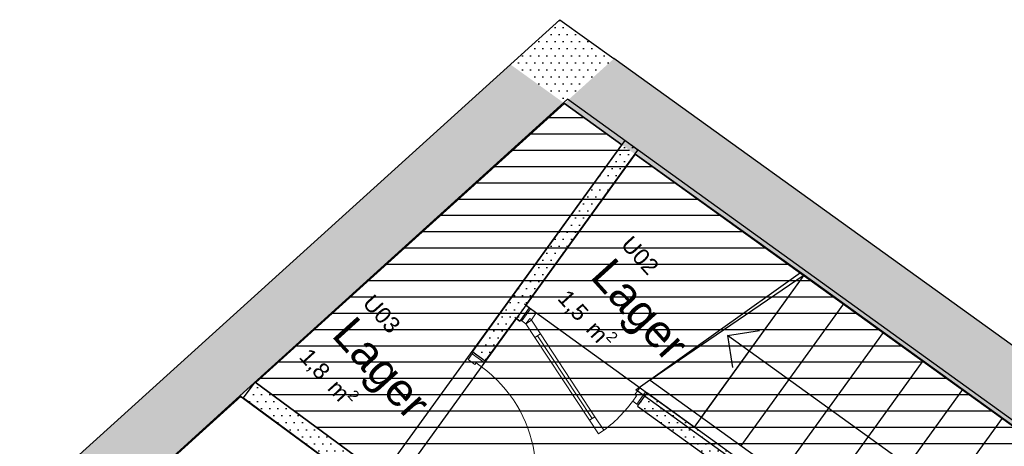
# Model space of a CAD drawing. Header units: millimetres. Extents: x 62961 to 109894, y 64087 to 106742.
# Tile 29 of 35: x 75166 to 81205, y 104124 to 106742. Entities that reach past the tile are written whole.
import ezdxf
from ezdxf.enums import TextEntityAlignment as Align

# ---------------------------------------------------------------- set-up
doc = ezdxf.new("R2010")
doc.units = ezdxf.units.MM
doc.header["$LTSCALE"] = 0.5
doc.header["$MEASUREMENT"] = 0
doc.linetypes.add('PLINE', pattern=[0])
doc.layers.add('234- Vinduer_ dører_ porter', color=7, linetype='Continuous', lineweight=0)
for name, color, linetype in [('241- Bærende innervegger', 7, 'Continuous'), ('241- Bærende innervegger (Skravur)', 7, 'Continuous'), ('242- Ikke-bærende innervegger IARK', 7, 'Continuous'), ('242- Ikke-bærende innervegger IARK (Skravur)', 7, 'Continuous'), ('244- Vinduer_ dører_ foldevegger', 7, 'Continuous'), ('25-- Dekker', 7, 'Continuous'), ('28-- Trapper_ balkonger mv', 7, 'Continuous'), ('862- M___Nettoareal', 7, 'Continuous'), ('862- M___Nettoareal(Polylinje)', 7, 'Continuous'), ('862- M___Nettoareal(Tekst)', 7, 'Continuous')]:
    doc.layers.add(name, color=color, linetype=linetype)
doc.styles.add('GENERATED_STYLE_1', font='arial.ttf')
pattern_1 = [(0, (0, 0), (0, 86.60254), [0, -50]), (0, (25, 43.3), (0, 86.60254), [0, -50])]

# ---------------------------------------------------------------- blocks, each defined once
blk = doc.blocks.new('Trapperom_U01_1', base_point=(79788.1, 102985.9))
at = {"layer": '862- M___Nettoareal(Polylinje)', "flags": 128}
blk.add_lwpolyline([(80039.6, 101987.4), (80884.8, 101054.7), (83013, 102983.1), (78940.4, 105916.5), (77470.3, 103883.2)], close=True, dxfattribs=at)
at = {"layer": '862- M___Nettoareal(Tekst)', "insert": (79206.9, 103357.5), "char_height": 100, "attachment_point": 1, "rotation": 312.16193, "style": 'GENERATED_STYLE_1'}
blk.add_mtext('\\A1;{\\pql;\\pt0,12050;\\fArial|b0|i0|c0|p0;\\W1.000000;12,2\\fArial|b0|i0|c0|p0;\\W1.000000;\\A1{\\H.66x;\\S^  ;}\\fArial|b0|i0|c0|p0;\\W1.000000; m\\fArial|b0|i0|c0|p0;\\W1.000000;\\A1{\\H.66x;\\S2^  ;}}', dxfattribs=at)
at = {"layer": '862- M___Nettoareal(Tekst)', "style": 'GENERATED_STYLE_1'}
for tag, height, p in [('ROOM_NUMBER', 100, (79574.3, 103667.4)), ('ROOM_NAME', 200, (79457.8, 103539)), ('DUMMY_861', 100, (79743.2, 103503.7)), ('DUMMY_863', 100, (79224.9, 103373.8)), ('DUMMY_862', 200, (80351.4, 102597.9))]:
    blk.add_attdef(tag, text='', height=height, rotation=312.16193, dxfattribs=at).set_placement(p, align=Align.TOP_LEFT)
blk = doc.blocks.new('Lager _U02_13', base_point=(78950.6, 104948))
at = {"layer": '862- M___Nettoareal(Polylinje)', "linetype": 'PLINE', "flags": 128}
blk.add_lwpolyline([(78270.2, 104989.5), (79304, 104242.1), (79977.1, 105174.5), (78940.4, 105916.5)], close=True, dxfattribs=at)
at = {"layer": '862- M___Nettoareal(Tekst)', "insert": (78555.1, 105114.4), "char_height": 100, "attachment_point": 1, "rotation": 312.16193, "style": 'GENERATED_STYLE_1'}
blk.add_mtext('\\A1;{\\pql;\\pt0,12050;\\fArial|b0|i0|c0|p0;\\W1.000000;1,5\\fArial|b0|i0|c0|p0;\\W1.000000;\\A1{\\H.66x;\\S^  ;}\\fArial|b0|i0|c0|p0;\\W1.000000; m\\fArial|b0|i0|c0|p0;\\W1.000000;\\A1{\\H.66x;\\S2^  ;}}', dxfattribs=at)
at = {"layer": '862- M___Nettoareal(Tekst)', "style": 'GENERATED_STYLE_1'}
for tag, height, p in [('ROOM_NUMBER', 100, (78922.6, 105424.3)), ('ROOM_NAME', 200, (78806.1, 105296)), ('DUMMY_861', 100, (79091.4, 105260.7)), ('DUMMY_863', 100, (78573.1, 105130.7)), ('DUMMY_862', 200, (79328.1, 104765.2))]:
    blk.add_attdef(tag, text='', height=height, rotation=312.16193, dxfattribs=at).set_placement(p, align=Align.TOP_LEFT)
blk = doc.blocks.new('Lager _U03_18', base_point=(77366, 104588.8))
at = {"layer": '862- M___Nettoareal(Polylinje)', "linetype": 'PLINE', "flags": 128}
blk.add_lwpolyline([(76610.7, 104518.4), (77389.9, 103942.7), (78859.3, 105975), (78507.4, 106228.4)], close=True, dxfattribs=at)
at = {"layer": '862- M___Nettoareal(Tekst)', "insert": (76970.5, 104755.3), "char_height": 100, "attachment_point": 1, "rotation": 312.16193, "style": 'GENERATED_STYLE_1'}
blk.add_mtext('\\A1;{\\pql;\\pt0,12050;\\fArial|b0|i0|c0|p0;\\W1.000000;1,8\\fArial|b0|i0|c0|p0;\\W1.000000;\\A1{\\H.66x;\\S^  ;}\\fArial|b0|i0|c0|p0;\\W1.000000; m\\fArial|b0|i0|c0|p0;\\W1.000000;\\A1{\\H.66x;\\S2^  ;}}', dxfattribs=at)
at = {"layer": '862- M___Nettoareal(Tekst)', "style": 'GENERATED_STYLE_1'}
for tag, height, p in [('ROOM_NUMBER', 100, (77337.9, 105065.1)), ('ROOM_NAME', 200, (77221.4, 104936.8)), ('DUMMY_861', 100, (77506.8, 104901.5)), ('DUMMY_863', 100, (76988.5, 104771.6)), ('DUMMY_862', 200, (77743.4, 104406))]:
    blk.add_attdef(tag, text='', height=height, rotation=312.16193, dxfattribs=at).set_placement(p, align=Align.TOP_LEFT)
blk = doc.blocks.new('Sjakt_U08B_20', base_point=(77363.5, 103359.8))
at = {"layer": '862- M___Nettoareal(Polylinje)', "linetype": 'PLINE', "flags": 128}
blk.add_lwpolyline([(76082.5, 104039.4), (76646.2, 103419.5), (76777.4, 103538.7), (77407.5, 102843.3), (77529, 102954.1), (78163.2, 102258.7), (78748.9, 102789.3), (76516.1, 104432.9)], close=True, dxfattribs=at)
at = {"layer": '862- M___Nettoareal(Tekst)', "insert": (77024.4, 103464), "char_height": 100, "attachment_point": 1, "rotation": 312.16193, "style": 'GENERATED_STYLE_1'}
blk.add_mtext('\\A1;{\\pql;\\pt0,12050;\\fArial|b0|i0|c0|p0;\\W1.000000;1,8\\fArial|b0|i0|c0|p0;\\W1.000000;\\A1{\\H.66x;\\S^  ;}\\fArial|b0|i0|c0|p0;\\W1.000000; m\\fArial|b0|i0|c0|p0;\\W1.000000;\\A1{\\H.66x;\\S2^  ;}}', dxfattribs=at)
at = {"layer": '862- M___Nettoareal(Tekst)', "style": 'GENERATED_STYLE_1'}
for tag, height, p in [('ROOM_NUMBER', 100, (77391.8, 103773.9)), ('ROOM_NAME', 200, (77275.3, 103645.5)), ('DUMMY_861', 100, (77622.1, 103542.4)), ('DUMMY_863', 100, (77042.4, 103480.3)), ('DUMMY_862', 200, (77684.6, 103239.3))]:
    blk.add_attdef(tag, text='', height=height, rotation=312.16193, dxfattribs=at).set_placement(p, align=Align.TOP_LEFT)
blk = doc.blocks.new('Dør[25]')
at = {"layer": '234- Vinduer_ dører_ porter', "linetype": 'PLINE'}
for p, q in [((78238.1, 104899.2), (78292, 104973.8)), ((78300.1, 104967.9), (78246.2, 104893.4)), ((78300.1, 104967.9), (78292, 104973.8)), ((78334.9, 104942.7), (78300.1, 104967.9)), ((78246.2, 104893.4), (78238.1, 104899.2)), ((78271.3, 104875.2), (78294.8, 104907.6)), ((78271.3, 104875.2), (78304.7, 104897.2)), ((78294.8, 104907.6), (78304.5, 104900.6)), ((78304.5, 104900.6), (78334.9, 104942.7)), ((78304.7, 104897.2), (78359.7, 104813.7)), ((78246.2, 104893.4), (78271.3, 104875.2)), ((78326.3, 104791.7), (78271.3, 104875.2)), ((78359.7, 104813.7), (78326.3, 104791.7)), ((78677.5, 104295), (78343, 104802.7)), ((78970.3, 104483.4), (78939.8, 104441.2)), ((79005.1, 104458.2), (78970.3, 104483.4)), ((78949.5, 104434.2), (78926.1, 104401.8)), ((78939.8, 104441.2), (78949.5, 104434.2)), ((78951.2, 104383.6), (79005.1, 104458.2)), ((78959.3, 104377.8), (79013.2, 104452.3)), ((79005.1, 104458.2), (79013.2, 104452.3)), ((78926.1, 104401.8), (78951.2, 104383.6)), ((78951.2, 104383.6), (78959.3, 104377.8)), ((78660.8, 104284), (78694.2, 104306)), ((78694.2, 104306), (78749.2, 104222.5)), ((78715.8, 104200.5), (78660.8, 104284)), ((78749.2, 104222.5), (78715.8, 104200.5))]:
    blk.add_line(p, q, dxfattribs=at)
at = {"layer": '234- Vinduer_ dører_ porter', "linetype": 'PLINE', "flags": 128}
for points in [[(78660.8, 104284), (78326.3, 104791.7), (78343, 104802.7), (78677.5, 104295)], [(78677.5, 104295), (78343, 104802.7), (78359.7, 104813.7), (78694.2, 104306)]]:
    blk.add_lwpolyline(points, close=True, dxfattribs=at)
at = {"layer": '234- Vinduer_ dører_ porter', "linetype": 'PLINE'}
blk.add_arc((78271.3, 104875.2), 808, 303.37773, 324.1336, dxfattribs=at)
at = {"layer": '244- Vinduer_ dører_ foldevegger', "linetype": 'PLINE'}
for p, q in [((78292, 104973.8), (78238.1, 104899.2)), ((78292, 104973.8), (78238.1, 104899.2)), ((78292, 104973.8), (78262, 104995.4)), ((78292, 104973.8), (78262, 104995.4)), ((78233.4, 104892.7), (78203.4, 104914.4)), ((78233.4, 104892.7), (78203.4, 104914.4)), ((78238.1, 104899.2), (78233.4, 104892.7)), ((78238.1, 104899.2), (78233.4, 104892.7)), ((79013.2, 104452.3), (78959.3, 104377.8)), ((79013.2, 104452.3), (78959.3, 104377.8)), ((79013.2, 104452.3), (79043.2, 104430.6)), ((79013.2, 104452.3), (79043.2, 104430.6)), ((78959.3, 104377.8), (78954.6, 104371.3)), ((78959.3, 104377.8), (78954.6, 104371.3)), ((78954.6, 104371.3), (78984.6, 104349.6)), ((78954.6, 104371.3), (78984.6, 104349.6))]:
    blk.add_line(p, q, dxfattribs=at)
blk = doc.blocks.new('Dør[26]')
at = {"layer": '234- Vinduer_ dører_ porter', "linetype": 'PLINE'}
for p, q in [((77941.3, 104691.6), (77916.1, 104656.8)), ((77916.1, 104656.8), (77958.2, 104626.3)), ((77941.3, 104691.6), (77947.1, 104699.7)), ((78015.8, 104637.7), (77941.3, 104691.6)), ((78021.7, 104645.8), (77947.1, 104699.7)), ((77958.2, 104626.3), (77965.3, 104636)), ((77965.3, 104636), (77997.7, 104612.6)), ((77997.7, 104612.6), (78015.8, 104637.7)), ((78015.8, 104637.7), (78021.7, 104645.8)), ((77456.7, 104021.4), (77431.6, 103986.6)), ((77498.9, 103991), (77456.7, 104021.4)), ((77491.9, 103981.2), (77498.9, 103991)), ((77524.3, 103957.8), (77547.7, 103990.2)), ((77547.7, 103990.2), (77628.7, 103931.6)), ((77431.6, 103986.6), (77425.7, 103978.5)), ((77500.3, 103924.6), (77425.7, 103978.5)), ((77431.6, 103986.6), (77506.1, 103932.7)), ((77524.3, 103957.8), (77491.9, 103981.2)), ((77506.1, 103932.7), (77500.3, 103924.6)), ((77506.1, 103932.7), (77524.3, 103957.8)), ((77605.3, 103899.2), (77524.3, 103957.8)), ((77628.7, 103931.6), (77605.3, 103899.2)), ((78109.7, 103559.2), (77617, 103915.4)), ((78098, 103543), (78121.5, 103575.4)), ((78121.5, 103575.4), (78202.5, 103516.8)), ((78179.1, 103484.4), (78098, 103543)), ((78202.5, 103516.8), (78179.1, 103484.4))]:
    blk.add_line(p, q, dxfattribs=at)
at = {"layer": '234- Vinduer_ dører_ porter', "linetype": 'PLINE', "flags": 128}
for points in [[(78109.7, 103559.2), (77617, 103915.4), (77628.7, 103931.6), (78121.5, 103575.4)], [(78098, 103543), (77605.3, 103899.2), (77617, 103915.4), (78109.7, 103559.2)]]:
    blk.add_lwpolyline(points, close=True, dxfattribs=at)
at = {"layer": '234- Vinduer_ dører_ porter', "linetype": 'PLINE'}
blk.add_arc((77524.3, 103957.8), 808, 324.1336, 54.1336, dxfattribs=at)
at = {"layer": '244- Vinduer_ dører_ foldevegger', "linetype": 'PLINE'}
for p, q in [((77940.7, 104704.4), (77962.3, 104734.4)), ((77940.7, 104704.4), (77962.3, 104734.4)), ((77947.1, 104699.7), (77940.7, 104704.4)), ((77947.1, 104699.7), (77940.7, 104704.4)), ((78021.7, 104645.8), (77947.1, 104699.7)), ((78021.7, 104645.8), (77947.1, 104699.7)), ((78021.7, 104645.8), (78043.4, 104675.8)), ((78021.7, 104645.8), (78043.4, 104675.8)), ((77419.2, 103983.2), (77397.5, 103953.2)), ((77419.2, 103983.2), (77397.5, 103953.2)), ((77425.7, 103978.5), (77419.2, 103983.2)), ((77425.7, 103978.5), (77419.2, 103983.2)), ((77500.3, 103924.6), (77425.7, 103978.5)), ((77500.3, 103924.6), (77425.7, 103978.5)), ((77500.3, 103924.6), (77478.6, 103894.6)), ((77500.3, 103924.6), (77478.6, 103894.6))]:
    blk.add_line(p, q, dxfattribs=at)

msp = doc.modelspace()

# ---------------------------------------------------------------- hatches: boundary and pattern name
at = {"linetype": 'Continuous'}
h = msp.add_hatch(dxfattribs=at)
h.set_pattern_fill('Linjer_100_mm', color=256, style=0, pattern_type=2)
h.set_pattern_definition([(0, (79811.85, 103641.52), (0, 100), [])])
h.paths.add_polyline_path([(78507.4, 106228.4), (76610.7, 104518.4), (80028.5, 101999.6), (80884.8, 101054.7), (83013, 102983.1)])
at = {"layer": '241- Bærende innervegger (Skravur)', "linetype": 'Continuous'}
h = msp.add_hatch(dxfattribs=at)
h.set_pattern_fill('Eksisterende_konstruksjon', color=256, style=0, pattern_type=2)
h.set_pattern_definition(pattern_1)
h.paths.add_polyline_path([(78175.5, 106467.4), (78507.4, 106228.4), (78478.7, 106742)])
h = msp.add_hatch(dxfattribs=at)
h.set_pattern_fill('Eksisterende_konstruksjon', color=256, style=0, pattern_type=2)
h.set_pattern_definition(pattern_1)
h.paths.add_polyline_path([(78810.6, 106502.9), (78478.7, 106742), (78507.4, 106228.4)])
h = msp.add_hatch(dxfattribs=at)
h.set_pattern_fill('Eksisterende_konstruksjon', color=256, style=0, pattern_type=2)
h.set_pattern_definition(pattern_1)
h.paths.add_polyline_path([(63257.6, 92958.8), (63526.1, 92662.3), (78507.4, 106228.4), (78175.5, 106467.4)])
h = msp.add_hatch(dxfattribs=at)
h.set_pattern_fill('Eksisterende_konstruksjon', color=256, style=0, pattern_type=2)
h.set_pattern_definition(pattern_1)
h.paths.add_polyline_path([(78507.4, 106228.4), (103524.4, 88209.3), (103765.9, 88528.4), (78810.6, 106502.9)])
at = {"layer": '242- Ikke-bærende innervegger IARK (Skravur)', "linetype": 'Continuous'}
h = msp.add_hatch(dxfattribs=at)
h.set_pattern_fill('Eksisterende_konstruksjon', color=256, style=0, pattern_type=2)
h.set_pattern_definition(pattern_1)
h.paths.add_polyline_path([(78877.1, 105999.7), (77940.7, 104704.4), (78021.7, 104645.8), (78958.2, 105941.1)])
h = msp.add_hatch(dxfattribs=at)
h.set_pattern_fill('Eksisterende_konstruksjon', color=256, style=0, pattern_type=2)
h.set_pattern_definition(pattern_1)
h.paths.add_polyline_path([(78270.2, 104989.5), (78211.6, 104908.5), (78233.4, 104892.7), (78292, 104973.8)])
h = msp.add_hatch(dxfattribs=at)
h.set_pattern_fill('Eksisterende_konstruksjon', color=256, style=0, pattern_type=2)
h.set_pattern_definition(pattern_1)
h.paths.add_polyline_path([(79434.1, 102432.2), (76610.7, 104518.4), (76539.4, 104421.9), (79843.2, 101980.7)])
h = msp.add_hatch(dxfattribs=at)
h.set_pattern_fill('Eksisterende_konstruksjon', color=256, style=0, pattern_type=2)
h.set_pattern_definition(pattern_1)
h.paths.add_polyline_path([(79013.2, 104452.3), (78954.6, 104371.3), (81001.2, 102891.7), (81076.4, 102960.7)])

# ---------------------------------------------------------------- linework, layer by layer
at = {"layer": '241- Bærende innervegger', "linetype": 'PLINE', "flags": 128}
for points in [[(78478.7, 106742), (62961.1, 92690.3)], [(78478.7, 106742), (78810.6, 106502.9)], [(103765.9, 88528.4), (78810.6, 106502.9)], [(76615.3, 104515), (78507.4, 106228.4)], [(78507.4, 106228.4), (78859.3, 105975)], [(78940.4, 105916.5), (83013, 102983.1)], [(72013.4, 100347.8), (76524.6, 104432.8)]]:
    msp.add_lwpolyline(points, dxfattribs=at)
at = {"layer": '242- Ikke-bærende innervegger IARK', "linetype": 'PLINE'}
for p, q in [((78292, 104973.8), (78238.1, 104899.2)), ((78292, 104973.8), (78262, 104995.4)), ((78233.4, 104892.7), (78203.4, 104914.4)), ((78238.1, 104899.2), (78233.4, 104892.7)), ((77940.7, 104704.4), (77962.3, 104734.4)), ((77947.1, 104699.7), (77940.7, 104704.4)), ((78021.7, 104645.8), (77947.1, 104699.7)), ((78021.7, 104645.8), (78043.4, 104675.8)), ((79013.2, 104452.3), (78959.3, 104377.8)), ((79013.2, 104452.3), (79043.2, 104430.6)), ((78959.3, 104377.8), (78954.6, 104371.3)), ((78954.6, 104371.3), (78984.6, 104349.6))]:
    msp.add_line(p, q, dxfattribs=at)
at = {"layer": '242- Ikke-bærende innervegger IARK', "linetype": 'PLINE', "flags": 128}
for points in [[(78877.1, 105999.7), (77940.7, 104704.4)], [(78958.2, 105941.1), (78877.1, 105999.7)], [(78270.2, 104989.5), (78958.2, 105941.1)], [(78292, 104973.8), (78270.2, 104989.5)], [(78021.7, 104645.8), (78211.6, 104908.5)], [(78211.6, 104908.5), (78233.4, 104892.7)], [(76539.4, 104421.9), (76610.7, 104518.4)], [(77389.9, 103942.7), (76610.7, 104518.4)], [(76539.4, 104421.9), (78748.9, 102789.3)], [(81076.4, 102960.7), (79013.2, 104452.3)], [(78954.6, 104371.3), (81001.2, 102891.7)]]:
    msp.add_lwpolyline(points, dxfattribs=at)
at = {"layer": '25-- Dekker', "linetype": 'PLINE', "flags": 128}
msp.add_lwpolyline([(63526.1, 92662.3), (71893.2, 83428.3), (71966.2, 83483.6), (73099, 82236.1), (78655.2, 87281.7), (87603.7, 95393.7), (86472, 96642.1), (88850.8, 98800.7), (78525.4, 106253.6), (76516.1, 104432.9), (78748.8, 102789.4), (78160.9, 102256.6), (77529.2, 102953.8), (77407.4, 102843.4), (76777.5, 103538.6), (76646.1, 103419.6), (76083.3, 104040.7)], close=True, dxfattribs=at)
at = {"layer": '28-- Trapper_ balkonger mv', "linetype": 'PLINE', "flags": 128}
for points in [[(78944.7, 104470.5), (79954.7, 105190.6)], [(81871.5, 101948.5), (83013, 102983.1), (79977.1, 105174.5), (79032.4, 104530.5), (81239, 102937.8), (81088.6, 102729.5), (81048.1, 102758.7), (81139.9, 102886)], [(79347.9, 104302.8), (79977.1, 105174.5)], [(79591.2, 104127.2), (80220.3, 104998.9)], [(79506.5, 104805), (79704.1, 104835.8)], [(79506.5, 104805), (79537.2, 104607.4)], [(81580.1, 103308.2), (79506.5, 104805)], [(79834.4, 103951.6), (80463.6, 104823.3)], [(80077.7, 103776.1), (80706.8, 104647.7)], [(80320.9, 103600.5), (80950.1, 104472.1)], [(81139.9, 102886), (78944.7, 104470.5)], [(80564.2, 103424.9), (81193.3, 104296.6)]]:
    msp.add_lwpolyline(points, dxfattribs=at)

# ---------------------------------------------------------------- block references
at = {"layer": '244- Vinduer_ dører_ foldevegger', "linetype": 'PLINE'}
for name in ['Dør[25]', 'Dør[26]']:
    msp.add_blockref(name, (0, 0), dxfattribs=at)
at = {"layer": '862- M___Nettoareal', "linetype": 'Continuous'}
ref = msp.add_blockref('Lager _U03_18', (77366, 104588.8), dxfattribs=at)
ref.add_attrib('ROOM_NAME', 'Lager ', dxfattribs={"layer": '862- M___Nettoareal(Tekst)', "color": 7, "height": 200, "rotation": 312.16193, "style": 'GENERATED_STYLE_1'}).set_placement((77221.4, 104936.8), align=Align.TOP_LEFT)
ref.add_attrib('ROOM_NUMBER', 'U03', dxfattribs={"layer": '862- M___Nettoareal(Tekst)', "color": 7, "height": 100, "rotation": 312.16193, "style": 'GENERATED_STYLE_1'}).set_placement((77337.9, 105065.1), align=Align.TOP_LEFT)
ref = msp.add_blockref('Trapperom_U01_1', (79788.1, 102985.9), dxfattribs=at)
ref.add_attrib('ROOM_NAME', 'Trapperom', dxfattribs={"layer": '862- M___Nettoareal(Tekst)', "color": 7, "height": 200, "rotation": 312.16193, "style": 'GENERATED_STYLE_1'}).set_placement((79457.8, 103539), align=Align.TOP_LEFT)
ref.add_attrib('ROOM_NUMBER', 'U01', dxfattribs={"layer": '862- M___Nettoareal(Tekst)', "color": 7, "height": 100, "rotation": 312.16193, "style": 'GENERATED_STYLE_1'}).set_placement((79574.3, 103667.4), align=Align.TOP_LEFT)
ref = msp.add_blockref('Lager _U02_13', (78950.6, 104948), dxfattribs=at)
ref.add_attrib('ROOM_NAME', 'Lager ', dxfattribs={"layer": '862- M___Nettoareal(Tekst)', "color": 7, "height": 200, "rotation": 312.16193, "style": 'GENERATED_STYLE_1'}).set_placement((78806.1, 105296), align=Align.TOP_LEFT)
ref.add_attrib('ROOM_NUMBER', 'U02', dxfattribs={"layer": '862- M___Nettoareal(Tekst)', "color": 7, "height": 100, "rotation": 312.16193, "style": 'GENERATED_STYLE_1'}).set_placement((78922.6, 105424.3), align=Align.TOP_LEFT)
ref = msp.add_blockref('Sjakt_U08B_20', (77363.5, 103359.8), dxfattribs=at)
ref.add_attrib('ROOM_NAME', 'Sjakt', dxfattribs={"layer": '862- M___Nettoareal(Tekst)', "color": 7, "height": 200, "rotation": 312.16193, "style": 'GENERATED_STYLE_1'}).set_placement((77275.3, 103645.5), align=Align.TOP_LEFT)
ref.add_attrib('ROOM_NUMBER', 'U08B', dxfattribs={"layer": '862- M___Nettoareal(Tekst)', "color": 7, "height": 100, "rotation": 312.16193, "style": 'GENERATED_STYLE_1'}).set_placement((77391.8, 103773.9), align=Align.TOP_LEFT)

doc.saveas('drawing.dxf')
